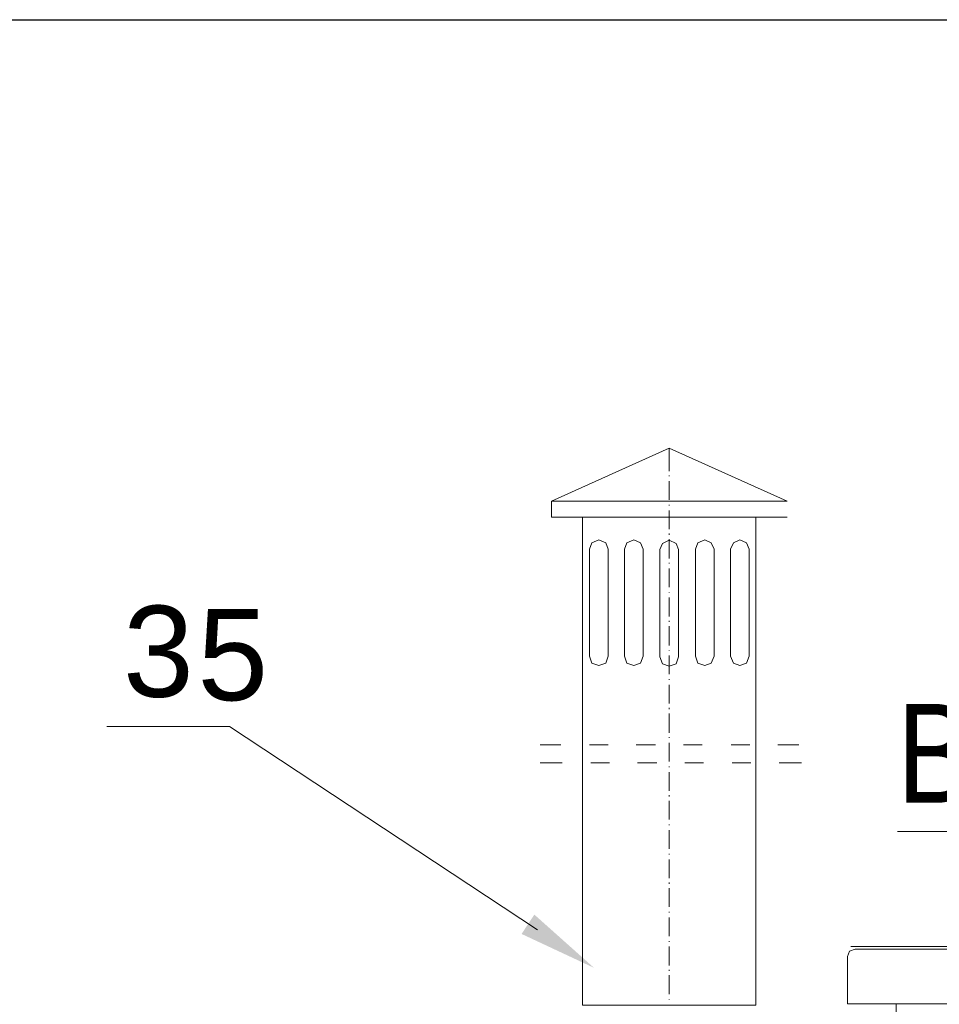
# Model space of a CAD drawing. Extents: x -23500 to 2637, y 21242 to 29547.
# Tile 48 of 121: x -11808 to -11077, y 27759 to 28542. Entities that reach past the tile are written whole.
import ezdxf

# ---------------------------------------------------------------- set-up
doc = ezdxf.new("R2010")
doc.units = 0
doc.header["$LTSCALE"] = 25
doc.layers.get('0').update_dxf_attribs({"linetype": 'CONTINUOUS', "lineweight": 13})
doc.layers.add('M_Ramki do druku', color=7, linetype='CONTINUOUS', lineweight=25)
doc.layers.add('M_Ramki rysunków', color=2, linetype='CONTINUOUS', lineweight=25)
doc.styles.add('MCAD_TS', font='GENISO.SHX', dxfattribs={"width": 0.8, "oblique": 15})
doc.styles.get("Standard").update_dxf_attribs({"font": 'ARIAL.TTF', "height": 50})

# ---------------------------------------------------------------- blocks, each defined once
blk = doc.blocks.new('*U1258')
at = {"layer": 'M_Ramki rysunków', "color": 0, "linetype": 'ByBlock', "lineweight": -2}
blk.add_lwpolyline([(25, 5), (25, 292), (415, 292), (415, 5)], close=True, dxfattribs=at)
at = {"layer": 'M_Ramki do druku', "style": 'MCAD_TS', "width": 0.8}
for tag, p in [('KOMENTARZ', (16.543, 30.569)), ('RYSUNEK', (20.279, 30.569)), ('DATA', (24.016, 30.569))]:
    blk.add_attdef(tag, p, '', height=2, rotation=90, dxfattribs=at)

msp = doc.modelspace()

# ---------------------------------------------------------------- hatches: boundary and pattern name
h = msp.add_hatch(color=7)
h.dxf.hatch_style = 2
h.paths.add_polyline_path([(-11351.271, 27787.874), (-11408.869, 27814.819), (-11398.714, 27830.208)])

# ---------------------------------------------------------------- linework, layer by layer
at = {"color": 7, "lineweight": 9}
msp.add_lwpolyline([(-11396.242, 27818.187), (-11641.204, 27979.729), (-11738.602, 27979.729)], dxfattribs=at)
for points in [[(-11291.415, 28201.266), (-11291.415, 28201.266), (-11385.103, 28159.134), (-11385.103, 28159.134)], [(-11197.739, 28159.134), (-11197.739, 28159.134), (-11291.415, 28201.266), (-11291.415, 28201.266)], [(-11291.415, 28182.925), (-11291.415, 28182.925), (-11291.415, 28201.266), (-11291.415, 28201.266)], [(-11291.415, 28178.964), (-11291.415, 28178.964), (-11291.415, 28179.456), (-11291.415, 28179.456)], [(-11291.415, 28160.13), (-11291.415, 28160.13), (-11291.415, 28174.99), (-11291.415, 28174.99)], [(-11197.739, 28159.134), (-11197.739, 28159.134), (-11385.103, 28159.134), (-11385.103, 28159.134)], [(-11385.103, 28159.134), (-11385.103, 28159.134), (-11385.103, 28146.254), (-11385.103, 28146.254)], [(-11291.415, 28155.665), (-11291.415, 28155.665), (-11291.415, 28156.169), (-11291.415, 28156.169)], [(-11385.103, 28146.254), (-11385.103, 28146.254), (-11197.739, 28146.254), (-11197.739, 28146.254)], [(-11291.415, 28136.831), (-11291.415, 28136.831), (-11291.415, 28151.704), (-11291.415, 28151.704)], [(-11291.415, 28132.365), (-11291.415, 28132.365), (-11291.415, 28133.362), (-11291.415, 28133.362)], [(-11291.415, 28113.532), (-11291.415, 28113.532), (-11291.415, 28128.896), (-11291.415, 28128.896)], [(-11354.866, 28035.7), (-11354.866, 28035.7), (-11354.866, 28120.962), (-11354.866, 28120.962)], [(-11340.006, 28120.962), (-11340.006, 28120.962), (-11340.006, 28035.7), (-11340.006, 28035.7)], [(-11327.114, 28035.7), (-11327.114, 28035.7), (-11327.114, 28120.962), (-11327.114, 28120.962)], [(-11312.241, 28120.962), (-11312.241, 28120.962), (-11312.241, 28035.7), (-11312.241, 28035.7)], [(-11298.857, 28035.208), (-11298.857, 28035.208), (-11298.857, 28120.47), (-11298.857, 28120.47)], [(-11283.985, 28120.47), (-11283.985, 28120.47), (-11283.985, 28035.208), (-11283.985, 28035.208)], [(-11270.601, 28035.7), (-11270.601, 28035.7), (-11270.601, 28120.962), (-11270.601, 28120.962)], [(-11255.728, 28120.962), (-11255.728, 28120.962), (-11255.728, 28035.7), (-11255.728, 28035.7)], [(-11242.849, 28035.7), (-11242.849, 28035.7), (-11242.849, 28120.962), (-11242.849, 28120.962)], [(-11227.976, 28120.962), (-11227.976, 28120.962), (-11227.976, 28035.7), (-11227.976, 28035.7)], [(-11291.415, 28109.558), (-11291.415, 28109.558), (-11291.415, 28110.063), (-11291.415, 28110.063)], [(-11291.415, 28090.737), (-11291.415, 28090.737), (-11291.415, 28105.597), (-11291.415, 28105.597)], [(-11291.415, 28086.272), (-11291.415, 28086.272), (-11291.415, 28086.764), (-11291.415, 28086.764)], [(-11291.415, 28067.438), (-11291.415, 28067.438), (-11291.415, 28082.298), (-11291.415, 28082.298)], [(-11291.415, 28062.973), (-11291.415, 28062.973), (-11291.415, 28063.969), (-11291.415, 28063.969)], [(-11291.415, 28044.126), (-11291.415, 28044.126), (-11291.415, 28059.504), (-11291.415, 28059.504)], [(-11291.415, 28040.166), (-11291.415, 28040.166), (-11291.415, 28040.657), (-11291.415, 28040.657)], [(-11291.415, 28021.332), (-11291.415, 28021.332), (-11291.415, 28036.205), (-11291.415, 28036.205)], [(-11291.415, 28016.866), (-11291.415, 28016.866), (-11291.415, 28017.358), (-11291.415, 28017.358)], [(-11291.415, 27998.033), (-11291.415, 27998.033), (-11291.415, 28012.905), (-11291.415, 28012.905)], [(-11291.415, 27993.58), (-11291.415, 27993.58), (-11291.415, 27994.564), (-11291.415, 27994.564)], [(-11291.415, 27974.734), (-11291.415, 27974.734), (-11291.415, 27990.098), (-11291.415, 27990.098)], [(-11291.415, 27970.773), (-11291.415, 27970.773), (-11291.415, 27971.265), (-11291.415, 27971.265)], [(-11291.415, 27951.926), (-11291.415, 27951.926), (-11291.415, 27966.799), (-11291.415, 27966.799)], [(-11394.034, 27965.311), (-11394.034, 27965.311), (-11377.673, 27965.311), (-11377.673, 27965.311)], [(-11394.034, 27965.311), (-11394.034, 27965.311), (-11377.673, 27965.311), (-11377.673, 27965.311)], [(-11354.866, 27965.311), (-11354.866, 27965.311), (-11340.006, 27965.311), (-11340.006, 27965.311)], [(-11354.866, 27965.311), (-11354.866, 27965.311), (-11340.006, 27965.311), (-11340.006, 27965.311)], [(-11317.691, 27965.311), (-11317.691, 27965.311), (-11302.326, 27965.311), (-11302.326, 27965.311)], [(-11317.691, 27965.311), (-11317.691, 27965.311), (-11302.326, 27965.311), (-11302.326, 27965.311)], [(-11280.024, 27965.311), (-11280.024, 27965.311), (-11265.151, 27965.311), (-11265.151, 27965.311)], [(-11280.024, 27965.311), (-11280.024, 27965.311), (-11265.151, 27965.311), (-11265.151, 27965.311)], [(-11242.344, 27965.311), (-11242.344, 27965.311), (-11227.471, 27965.311), (-11227.471, 27965.311)], [(-11242.344, 27965.311), (-11242.344, 27965.311), (-11227.471, 27965.311), (-11227.471, 27965.311)], [(-11205.169, 27965.311), (-11205.169, 27965.311), (-11188.316, 27965.311), (-11188.316, 27965.311)], [(-11205.169, 27965.311), (-11205.169, 27965.311), (-11188.316, 27965.311), (-11188.316, 27965.311)], [(-11394.034, 27950.943), (-11394.034, 27950.943), (-11376.677, 27950.943), (-11376.677, 27950.943)], [(-11353.882, 27950.943), (-11353.882, 27950.943), (-11339.009, 27950.943), (-11339.009, 27950.943)], [(-11316.707, 27950.943), (-11316.707, 27950.943), (-11301.33, 27950.943), (-11301.33, 27950.943)], [(-11279.027, 27950.943), (-11279.027, 27950.943), (-11264.155, 27950.943), (-11264.155, 27950.943)], [(-11241.36, 27950.943), (-11241.36, 27950.943), (-11226.487, 27950.943), (-11226.487, 27950.943)], [(-11204.172, 27950.943), (-11204.172, 27950.943), (-11186.335, 27950.943), (-11186.335, 27950.943)], [(-11291.415, 27947.474), (-11291.415, 27947.474), (-11291.415, 27947.966), (-11291.415, 27947.966)], [(-11291.415, 27928.627), (-11291.415, 27928.627), (-11291.415, 27943.5), (-11291.415, 27943.5)], [(-11291.415, 27924.174), (-11291.415, 27924.174), (-11291.415, 27925.171), (-11291.415, 27925.171)], [(-11291.415, 27905.833), (-11291.415, 27905.833), (-11291.415, 27920.705), (-11291.415, 27920.705)], [(-11291.415, 27901.367), (-11291.415, 27901.367), (-11291.415, 27901.872), (-11291.415, 27901.872)], [(-11291.415, 27882.534), (-11291.415, 27882.534), (-11291.415, 27897.406), (-11291.415, 27897.406)], [(-11109.853, 27896.347), (-11109.853, 27896.347), (-10959.651, 27896.347), (-10959.651, 27896.347)], [(-11291.415, 27878.068), (-11291.415, 27878.068), (-11291.415, 27878.56), (-11291.415, 27878.56)], [(-11291.415, 27859.235), (-11291.415, 27859.235), (-11291.415, 27874.107), (-11291.415, 27874.107)], [(-11291.415, 27854.769), (-11291.415, 27854.769), (-11291.415, 27855.766), (-11291.415, 27855.766)], [(-11291.415, 27836.427), (-11291.415, 27836.427), (-11291.415, 27851.313), (-11291.415, 27851.313)], [(-11291.415, 27831.974), (-11291.415, 27831.974), (-11291.415, 27832.466), (-11291.415, 27832.466)], [(-11291.415, 27813.141), (-11291.415, 27813.141), (-11291.415, 27828.013), (-11291.415, 27828.013)], [(-11291.415, 27808.675), (-11291.415, 27808.675), (-11291.415, 27809.167), (-11291.415, 27809.167)], [(-11291.415, 27789.842), (-11291.415, 27789.842), (-11291.415, 27804.714), (-11291.415, 27804.714)], [(-10204.34, 27804.714), (-10204.34, 27804.714), (-11147.167, 27804.714), (-11147.167, 27804.714)], [(-11143.698, 27802.721), (-11143.698, 27802.721), (-10194.425, 27802.721), (-10194.425, 27802.721)], [(-11149.652, 27796.767), (-11149.652, 27796.767), (-11149.652, 27759.1), (-11149.652, 27759.1)], [(-11291.415, 27785.376), (-11291.415, 27785.376), (-11291.415, 27786.36), (-11291.415, 27786.36)], [(-11291.415, 27767.035), (-11291.415, 27767.035), (-11291.415, 27781.907), (-11291.415, 27781.907)], [(-11291.415, 27762.569), (-11291.415, 27762.569), (-11291.415, 27763.074), (-11291.415, 27763.074)], [(-11149.652, 27759.1), (-11149.652, 27759.1), (-10702.024, 27759.1), (-10702.024, 27759.1)], [(-11110.988, 27654.008), (-11110.988, 27654.008), (-11110.988, 27759.1), (-11110.988, 27759.1)]]:
    msp.add_open_spline(points, degree=3, dxfattribs=at)
for points, knots in [([(-11360.328, 28146.254), (-11360.328, 28146.254), (-11222.526, 28146.254), (-11222.526, 28146.254), (-11222.526, 28146.254), (-11222.526, 27758.116), (-11222.526, 27758.116), (-11222.526, 27758.116), (-11360.328, 27758.116), (-11360.328, 27758.116), (-11360.328, 27758.116), (-11360.328, 28146.254), (-11360.328, 28146.254)], [0, 0, 0, 0, 1, 1, 1, 2, 2, 2, 3, 3, 3, 4, 4, 4, 4]), ([(-11340.006, 28120.962), (-11340.006, 28120.962), (-11341.987, 28125.919), (-11341.987, 28125.919), (-11341.987, 28125.919), (-11347.436, 28128.405), (-11347.436, 28128.405), (-11347.436, 28128.405), (-11352.886, 28125.919), (-11352.886, 28125.919), (-11352.886, 28125.919), (-11354.866, 28120.962), (-11354.866, 28120.962)], [0, 0, 0, 0, 1, 1, 1, 2, 2, 2, 3, 3, 3, 4, 4, 4, 4]), ([(-11312.241, 28120.962), (-11312.241, 28120.962), (-11314.222, 28125.919), (-11314.222, 28125.919), (-11314.222, 28125.919), (-11319.671, 28128.405), (-11319.671, 28128.405), (-11319.671, 28128.405), (-11325.133, 28125.919), (-11325.133, 28125.919), (-11325.133, 28125.919), (-11327.114, 28120.962), (-11327.114, 28120.962)], [0, 0, 0, 0, 1, 1, 1, 2, 2, 2, 3, 3, 3, 4, 4, 4, 4]), ([(-11283.985, 28120.47), (-11283.985, 28120.47), (-11285.965, 28125.427), (-11285.965, 28125.427), (-11285.965, 28125.427), (-11291.415, 28127.9), (-11291.415, 28127.9), (-11291.415, 28127.9), (-11296.877, 28125.427), (-11296.877, 28125.427), (-11296.877, 28125.427), (-11298.857, 28120.47), (-11298.857, 28120.47)], [0, 0, 0, 0, 1, 1, 1, 2, 2, 2, 3, 3, 3, 4, 4, 4, 4]), ([(-11255.728, 28120.962), (-11255.728, 28120.962), (-11258.213, 28125.919), (-11258.213, 28125.919), (-11258.213, 28125.919), (-11263.171, 28128.405), (-11263.171, 28128.405), (-11263.171, 28128.405), (-11268.62, 28125.919), (-11268.62, 28125.919), (-11268.62, 28125.919), (-11270.601, 28120.962), (-11270.601, 28120.962)], [0, 0, 0, 0, 1, 1, 1, 2, 2, 2, 3, 3, 3, 4, 4, 4, 4]), ([(-11227.976, 28120.962), (-11227.976, 28120.962), (-11229.956, 28125.919), (-11229.956, 28125.919), (-11229.956, 28125.919), (-11235.406, 28128.405), (-11235.406, 28128.405), (-11235.406, 28128.405), (-11240.363, 28125.919), (-11240.363, 28125.919), (-11240.363, 28125.919), (-11242.849, 28120.962), (-11242.849, 28120.962)], [0, 0, 0, 0, 1, 1, 1, 2, 2, 2, 3, 3, 3, 4, 4, 4, 4]), ([(-11354.866, 28035.7), (-11354.866, 28035.7), (-11352.886, 28030.25), (-11352.886, 28030.25), (-11352.886, 28030.25), (-11347.436, 28028.27), (-11347.436, 28028.27), (-11347.436, 28028.27), (-11341.987, 28030.25), (-11341.987, 28030.25), (-11341.987, 28030.25), (-11340.006, 28035.7), (-11340.006, 28035.7)], [0, 0, 0, 0, 1, 1, 1, 2, 2, 2, 3, 3, 3, 4, 4, 4, 4]), ([(-11327.114, 28035.7), (-11327.114, 28035.7), (-11325.133, 28030.25), (-11325.133, 28030.25), (-11325.133, 28030.25), (-11319.671, 28028.27), (-11319.671, 28028.27), (-11319.671, 28028.27), (-11314.222, 28030.25), (-11314.222, 28030.25), (-11314.222, 28030.25), (-11312.241, 28035.7), (-11312.241, 28035.7)], [0, 0, 0, 0, 1, 1, 1, 2, 2, 2, 3, 3, 3, 4, 4, 4, 4]), ([(-11327.114, 28035.7), (-11327.114, 28035.7), (-11325.133, 28030.25), (-11325.133, 28030.25), (-11325.133, 28030.25), (-11319.671, 28028.27), (-11319.671, 28028.27), (-11319.671, 28028.27), (-11314.222, 28030.25), (-11314.222, 28030.25), (-11314.222, 28030.25), (-11312.241, 28035.7), (-11312.241, 28035.7)], [0, 0, 0, 0, 1, 1, 1, 2, 2, 2, 3, 3, 3, 4, 4, 4, 4]), ([(-11327.114, 28035.7), (-11327.114, 28035.7), (-11325.133, 28030.25), (-11325.133, 28030.25), (-11325.133, 28030.25), (-11319.671, 28028.27), (-11319.671, 28028.27), (-11319.671, 28028.27), (-11314.222, 28030.25), (-11314.222, 28030.25), (-11314.222, 28030.25), (-11312.241, 28035.7), (-11312.241, 28035.7)], [0, 0, 0, 0, 1, 1, 1, 2, 2, 2, 3, 3, 3, 4, 4, 4, 4]), ([(-11327.114, 28035.7), (-11327.114, 28035.7), (-11325.133, 28030.25), (-11325.133, 28030.25), (-11325.133, 28030.25), (-11319.671, 28028.27), (-11319.671, 28028.27), (-11319.671, 28028.27), (-11314.222, 28030.25), (-11314.222, 28030.25), (-11314.222, 28030.25), (-11312.241, 28035.7), (-11312.241, 28035.7)], [0, 0, 0, 0, 1, 1, 1, 2, 2, 2, 3, 3, 3, 4, 4, 4, 4]), ([(-11327.114, 28035.7), (-11327.114, 28035.7), (-11325.133, 28030.25), (-11325.133, 28030.25), (-11325.133, 28030.25), (-11319.671, 28028.27), (-11319.671, 28028.27), (-11319.671, 28028.27), (-11314.222, 28030.25), (-11314.222, 28030.25), (-11314.222, 28030.25), (-11312.241, 28035.7), (-11312.241, 28035.7)], [0, 0, 0, 0, 1, 1, 1, 2, 2, 2, 3, 3, 3, 4, 4, 4, 4]), ([(-11298.857, 28035.208), (-11298.857, 28035.208), (-11296.877, 28029.758), (-11296.877, 28029.758), (-11296.877, 28029.758), (-11291.415, 28027.778), (-11291.415, 28027.778), (-11291.415, 28027.778), (-11285.965, 28029.758), (-11285.965, 28029.758), (-11285.965, 28029.758), (-11283.985, 28035.208), (-11283.985, 28035.208)], [0, 0, 0, 0, 1, 1, 1, 2, 2, 2, 3, 3, 3, 4, 4, 4, 4]), ([(-11270.601, 28035.7), (-11270.601, 28035.7), (-11268.62, 28030.25), (-11268.62, 28030.25), (-11268.62, 28030.25), (-11263.171, 28028.27), (-11263.171, 28028.27), (-11263.171, 28028.27), (-11258.213, 28030.25), (-11258.213, 28030.25), (-11258.213, 28030.25), (-11255.728, 28035.7), (-11255.728, 28035.7)], [0, 0, 0, 0, 1, 1, 1, 2, 2, 2, 3, 3, 3, 4, 4, 4, 4]), ([(-11242.849, 28035.7), (-11242.849, 28035.7), (-11240.363, 28030.25), (-11240.363, 28030.25), (-11240.363, 28030.25), (-11235.406, 28028.27), (-11235.406, 28028.27), (-11235.406, 28028.27), (-11229.956, 28030.25), (-11229.956, 28030.25), (-11229.956, 28030.25), (-11227.976, 28035.7), (-11227.976, 28035.7)], [0, 0, 0, 0, 1, 1, 1, 2, 2, 2, 3, 3, 3, 4, 4, 4, 4]), ([(-11143.698, 27802.721), (-11143.698, 27802.721), (-11148.163, 27801.233), (-11148.163, 27801.233), (-11148.163, 27801.233), (-11149.652, 27796.767), (-11149.652, 27796.767)], [0, 0, 0, 0, 1, 1, 1, 2, 2, 2, 2])]:
    msp.add_open_spline(points, degree=3, knots=knots, dxfattribs=at)

# ---------------------------------------------------------------- block references
at = {"layer": 'M_Ramki do druku', "xscale": 25, "yscale": 25, "zscale": 25}
msp.add_blockref('*U1258', (-14463.73, 21241.997), dxfattribs=at)

# ---------------------------------------------------------------- texts
at = {"color": 7, "attachment_point": 1}
for s, insert, char_height in [('{\\fArial|b0|i0|c0;3}', (-11725.76, 28075.844), 72.43765), ('{\\fArial|b0|i0|c0;5}', (-11666.62, 28073.148), 72.44037), ('{\\fArialNarrow|b0|i0|c0;B}', (-11110.346, 27997.787), 78.63689)]:
    msp.add_mtext(s, dxfattribs=dict(at, insert=insert, char_height=char_height))

doc.saveas('drawing.dxf')
